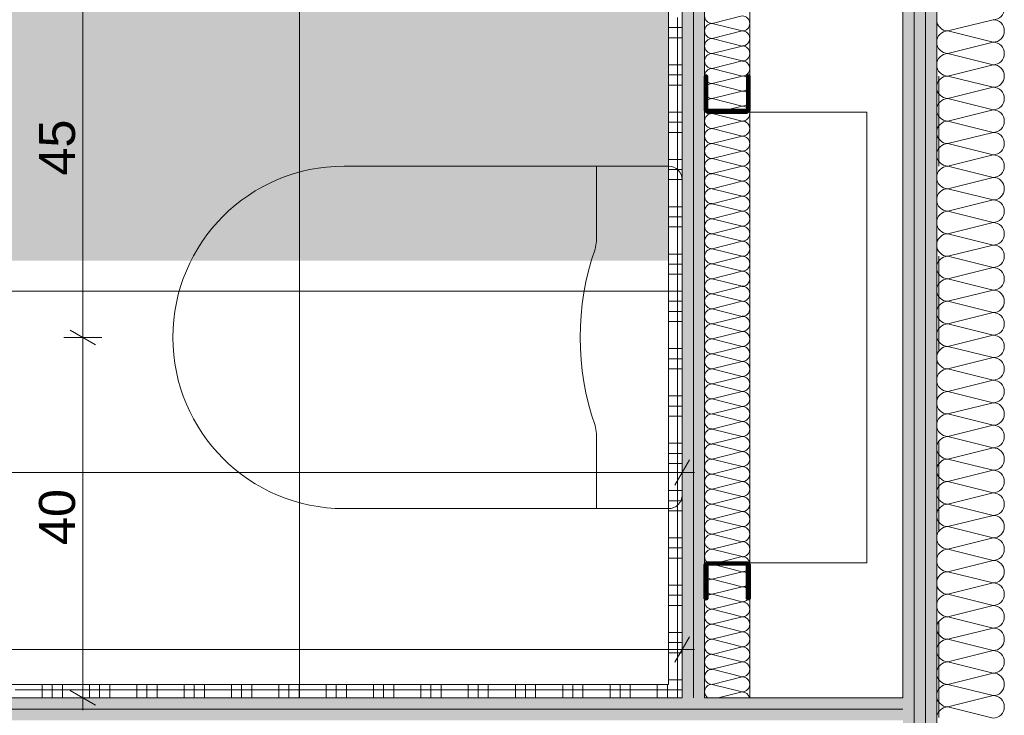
# Model space of a CAD drawing. Header units: metres. Extents: x -3.5 to 65.3, y -10.9 to 16.7.
# Tile 156 of 165: x 46.3 to 47.4, y 3.2 to 4. Entities that reach past the tile are written whole.
import ezdxf

# ---------------------------------------------------------------- set-up
doc = ezdxf.new("R2010")
doc.units = ezdxf.units.M
doc.header["$MEASUREMENT"] = 0
doc.linetypes.add('DASHED', pattern=[0.015, 0.007, -0.008])
doc.linetypes.add('Strichlinie doppelt', pattern=[0.218722, 0.105833, -0.042333, 0.028222, -0.042333])
for name, color, linetype in [('102 - Bemaßung_ Beschriftung.Detail_ Ausschnitt', 7, 'Continuous'), ('451 - Universal.Achsen Raster', 7, 'Continuous'), ('605 - Struktur.Wand Innen', 7, 'Continuous'), ('606 - Struktur.Wand Innen Ausbau', 7, 'Continuous'), ('612 - Struktur.Stahlbau', 7, 'Continuous'), ('654 - Abdeckung.Wand Belag', 7, 'Continuous'), ('660 - Unterkonstruktion.Trockenbau', 7, 'Continuous'), ('802 - HKLSE.Sanitär', 7, 'Continuous'), ('Neubau_650 - Abdeckung.Fußboden Aufbau', 7, 'Continuous'), ('Neubau_702 - Einrichtung.Möbel Sanitär', 7, 'Continuous')]:
    doc.layers.add(name, color=color, linetype=linetype)
doc.styles.add('ERSTELLTER_STIL_1', font='txt')
doc.dimstyles.new('ERSTELLTER_STIL__1', dxfattribs={"dimtxt": 0.04, "dimasz": 0.02128, "dimexe": 0.18, "dimexo": 0.0625, "dimgap": 0, "dimtad": 1, "dimzin": 0, "dimdsep": 46, "dimtxsty": 'ERSTELLTER_STIL_1', "dimblk": 'ARROWHEAD_2', "dimblk1": 'ARROWHEAD_2', "dimblk2": 'ARROWHEAD_2', "dimcen": 0.09, "dimse1": 1, "dimse2": 1, "dimclrd": 7, "dimclre": 7, "dimclrt": 7, "dimazin": 0, "dimtfac": 1, "dimtdec": 4, "dimtmove": 0, "dimatfit": 3, "dimfxl": 1, "dimtolj": 1, "dimtzin": 0, "dimarcsym": 0})
doc.dimstyles.new('ERSTELLTER_STIL__3', dxfattribs={"dimtxt": 0.04, "dimasz": 0.02128, "dimexe": 0.18, "dimexo": 0.0625, "dimgap": 0, "dimtad": 1, "dimtih": 1, "dimtoh": 1, "dimzin": 0, "dimdsep": 46, "dimtxsty": 'ERSTELLTER_STIL_1', "dimblk": 'ARROWHEAD_2', "dimblk1": 'ARROWHEAD_2', "dimblk2": 'ARROWHEAD_2', "dimcen": 0.09, "dimse1": 1, "dimse2": 1, "dimclrd": 7, "dimclre": 7, "dimclrt": 7, "dimazin": 0, "dimtfac": 1, "dimtdec": 4, "dimtmove": 0, "dimatfit": 3, "dimfxl": 1, "dimtolj": 1, "dimtzin": 0, "dimarcsym": 0})
doc.dimstyles.new('ERSTELLTER_STIL__4', dxfattribs={"dimtxt": 0.04, "dimasz": 0.02128, "dimexe": 0.18, "dimexo": 0.0625, "dimgap": 0, "dimtad": 1, "dimtih": 1, "dimtoh": 1, "dimzin": 0, "dimdsep": 46, "dimtxsty": 'ERSTELLTER_STIL_1', "dimblk": 'ARROWHEAD_2', "dimblk1": 'ARROWHEAD_2', "dimblk2": 'ARROWHEAD_2', "dimcen": 0.09, "dimse1": 1, "dimse2": 1, "dimclrd": 7, "dimclre": 7, "dimclrt": 7, "dimazin": 0, "dimtfac": 1, "dimtdec": 4, "dimtmove": 2, "dimatfit": 3, "dimfxl": 1, "dimtolj": 1, "dimtzin": 0, "dimarcsym": 0})
pattern_1 = [(45, (0, 0), (-0.0070710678, 0.0070710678), [0, -0.01])]

# ---------------------------------------------------------------- blocks, each defined once
blk = doc.blocks.new('*X49')
at = {"layer": '605 - Struktur.Wand Innen', "color": 7, "linetype": 'Continuous', "lineweight": 5}
for p, q in [((47.34, 3.975), (47.39, 3.9875)), ((47.34, 3.975), (47.39, 3.9625)), ((47.34, 3.95), (47.39, 3.9625)), ((47.34, 3.95), (47.39, 3.9375)), ((47.34, 3.925), (47.39, 3.9375)), ((47.34, 3.925), (47.39, 3.9125)), ((47.34, 3.9), (47.39, 3.9125)), ((47.34, 3.9), (47.39, 3.8875)), ((47.34, 3.875), (47.39, 3.8875)), ((47.34, 3.875), (47.39, 3.8625)), ((47.34, 3.85), (47.39, 3.8625)), ((47.34, 3.85), (47.39, 3.8375)), ((47.34, 3.825), (47.39, 3.8375)), ((47.34, 3.825), (47.39, 3.8125)), ((47.34, 3.8), (47.39, 3.8125)), ((47.34, 3.8), (47.39, 3.7875)), ((47.34, 3.775), (47.39, 3.7875)), ((47.34, 3.775), (47.39, 3.7625)), ((47.34, 3.75), (47.39, 3.7625)), ((47.34, 3.75), (47.39, 3.7375)), ((47.34, 3.725), (47.39, 3.7375)), ((47.34, 3.725), (47.39, 3.7125)), ((47.34, 3.7), (47.39, 3.7125)), ((47.34, 3.7), (47.39, 3.6875)), ((47.34, 3.675), (47.39, 3.6875)), ((47.34, 3.675), (47.39, 3.6625)), ((47.34, 3.65), (47.39, 3.6625)), ((47.34, 3.65), (47.39, 3.6375)), ((47.34, 3.625), (47.39, 3.6375)), ((47.34, 3.625), (47.39, 3.6125)), ((47.34, 3.6), (47.39, 3.6125)), ((47.34, 3.6), (47.39, 3.5875)), ((47.34, 3.575), (47.39, 3.5875)), ((47.34, 3.575), (47.39, 3.5625)), ((47.34, 3.55), (47.39, 3.5625)), ((47.34, 3.55), (47.39, 3.5375)), ((47.34, 3.525), (47.39, 3.5375)), ((47.34, 3.525), (47.39, 3.5125)), ((47.34, 3.5), (47.39, 3.5125)), ((47.34, 3.5), (47.39, 3.4875)), ((47.34, 3.475), (47.39, 3.4875)), ((47.34, 3.475), (47.39, 3.4625)), ((47.34, 3.45), (47.39, 3.4625)), ((47.34, 3.45), (47.39, 3.4375)), ((47.34, 3.425), (47.39, 3.4375)), ((47.34, 3.425), (47.39, 3.4125)), ((47.34, 3.4), (47.39, 3.4125)), ((47.34, 3.4), (47.39, 3.3875)), ((47.34, 3.375), (47.39, 3.3875)), ((47.34, 3.375), (47.39, 3.3625)), ((47.34, 3.35), (47.39, 3.3625)), ((47.34, 3.35), (47.39, 3.3375)), ((47.34, 3.325), (47.39, 3.3375)), ((47.34, 3.325), (47.39, 3.3125)), ((47.34, 3.3), (47.39, 3.3125)), ((47.34, 3.3), (47.39, 3.2875)), ((47.34, 3.275), (47.39, 3.2875)), ((47.34, 3.275), (47.39, 3.2625)), ((47.34, 3.25), (47.39, 3.2625)), ((47.34, 3.25), (47.39, 3.2375)), ((47.34, 3.225), (47.39, 3.2375)), ((47.34, 3.225), (47.39, 3.2125))]:
    blk.add_line(p, q, dxfattribs=at)
for centre, start, end in [((47.39, 4), 270, 0), ((47.34, 3.9875), 180, 270), ((47.39, 3.975), 0, 90), ((47.34, 3.9625), 90, 180), ((47.39, 3.975), 270, 0), ((47.34, 3.9625), 180, 270), ((47.39, 3.95), 0, 90), ((47.34, 3.9375), 90, 180), ((47.39, 3.95), 270, 0), ((47.34, 3.9375), 180, 270), ((47.39, 3.925), 0, 90), ((47.34, 3.9125), 90, 180), ((47.39, 3.925), 270, 0), ((47.34, 3.9125), 180, 270), ((47.39, 3.9), 0, 90), ((47.34, 3.8875), 90, 180), ((47.39, 3.9), 270, 0), ((47.34, 3.8875), 180, 270), ((47.39, 3.875), 0, 90), ((47.34, 3.8625), 90, 180), ((47.39, 3.875), 270, 0), ((47.34, 3.8625), 180, 270), ((47.39, 3.85), 0, 90), ((47.34, 3.8375), 90, 180), ((47.39, 3.85), 270, 0), ((47.34, 3.8375), 180, 270), ((47.39, 3.825), 0, 90), ((47.34, 3.8125), 90, 180), ((47.39, 3.825), 270, 0), ((47.34, 3.8125), 180, 270), ((47.39, 3.8), 0, 90), ((47.34, 3.7875), 90, 180), ((47.39, 3.8), 270, 0), ((47.34, 3.7875), 180, 270), ((47.39, 3.775), 0, 90), ((47.34, 3.7625), 90, 180), ((47.39, 3.775), 270, 0), ((47.34, 3.7625), 180, 270), ((47.39, 3.75), 0, 90), ((47.34, 3.7375), 90, 180), ((47.39, 3.75), 270, 0), ((47.34, 3.7375), 180, 270), ((47.39, 3.725), 0, 90), ((47.34, 3.7125), 90, 180), ((47.39, 3.725), 270, 0), ((47.34, 3.7125), 180, 270), ((47.39, 3.7), 0, 90), ((47.34, 3.6875), 90, 180), ((47.39, 3.7), 270, 0), ((47.34, 3.6875), 180, 270), ((47.39, 3.675), 0, 90), ((47.34, 3.6625), 90, 180), ((47.39, 3.675), 270, 0), ((47.34, 3.6625), 180, 270), ((47.39, 3.65), 0, 90), ((47.34, 3.6375), 90, 180), ((47.39, 3.65), 270, 0), ((47.34, 3.6375), 180, 270), ((47.39, 3.625), 0, 90), ((47.34, 3.6125), 90, 180), ((47.39, 3.625), 270, 0), ((47.34, 3.6125), 180, 270), ((47.39, 3.6), 0, 90), ((47.34, 3.5875), 90, 180), ((47.39, 3.6), 270, 0), ((47.34, 3.5875), 180, 270), ((47.39, 3.575), 0, 90), ((47.34, 3.5625), 90, 180), ((47.39, 3.575), 270, 0), ((47.34, 3.5625), 180, 270), ((47.39, 3.55), 0, 90), ((47.34, 3.5375), 90, 180), ((47.39, 3.55), 270, 0), ((47.34, 3.5375), 180, 270), ((47.39, 3.525), 0, 90), ((47.34, 3.5125), 90, 180), ((47.39, 3.525), 270, 0), ((47.34, 3.5125), 180, 270), ((47.39, 3.5), 0, 90), ((47.34, 3.4875), 90, 180), ((47.39, 3.5), 270, 0), ((47.34, 3.4875), 180, 270), ((47.39, 3.475), 0, 90), ((47.34, 3.4625), 90, 180), ((47.39, 3.475), 270, 0), ((47.34, 3.4625), 180, 270), ((47.39, 3.45), 0, 90), ((47.34, 3.4375), 90, 180), ((47.39, 3.45), 270, 0), ((47.34, 3.4375), 180, 270), ((47.39, 3.425), 0, 90), ((47.34, 3.4125), 90, 180), ((47.39, 3.425), 270, 0), ((47.34, 3.4125), 180, 270), ((47.39, 3.4), 0, 90), ((47.34, 3.3875), 90, 180), ((47.39, 3.4), 270, 0), ((47.34, 3.3875), 180, 270), ((47.39, 3.375), 0, 90), ((47.34, 3.3625), 90, 180), ((47.39, 3.375), 270, 0), ((47.34, 3.3625), 180, 270), ((47.39, 3.35), 0, 90), ((47.34, 3.3375), 90, 180), ((47.39, 3.35), 270, 0), ((47.34, 3.3375), 180, 270), ((47.39, 3.325), 0, 90), ((47.34, 3.3125), 90, 180), ((47.39, 3.325), 270, 0), ((47.34, 3.3125), 180, 270), ((47.39, 3.3), 0, 90), ((47.34, 3.2875), 90, 180), ((47.39, 3.3), 270, 0), ((47.34, 3.2875), 180, 270), ((47.39, 3.275), 0, 90), ((47.34, 3.2625), 90, 180), ((47.39, 3.275), 270, 0), ((47.34, 3.2625), 180, 270), ((47.39, 3.25), 0, 90), ((47.34, 3.2375), 90, 180), ((47.39, 3.25), 270, 0), ((47.34, 3.2375), 180, 270), ((47.39, 3.225), 0, 90), ((47.34, 3.2125), 90, 180), ((47.39, 3.225), 270, 0)]:
    blk.add_arc(centre, 0.0125, start, end, dxfattribs=at)
blk = doc.blocks.new('*X64')
at = {"layer": '606 - Struktur.Wand Innen Ausbau', "color": 7, "linetype": 'Continuous', "lineweight": 5}
for p, q in [((47.0783, 3.9833), (47.1117, 3.9917)), ((47.0783, 3.9833), (47.1117, 3.975)), ((47.0783, 3.9667), (47.1117, 3.975)), ((47.0783, 3.9667), (47.1117, 3.9583)), ((47.0783, 3.95), (47.1117, 3.9583)), ((47.0783, 3.95), (47.1117, 3.9417)), ((47.0783, 3.9333), (47.1117, 3.9417)), ((47.0783, 3.9333), (47.1117, 3.925)), ((47.0783, 3.9167), (47.1117, 3.925)), ((47.0783, 3.9167), (47.1117, 3.9083)), ((47.0783, 3.9), (47.1117, 3.9083)), ((47.0783, 3.9), (47.1117, 3.8917)), ((47.0783, 3.8833), (47.1117, 3.8917)), ((47.0783, 3.8833), (47.1117, 3.875)), ((47.0783, 3.8667), (47.1117, 3.875)), ((47.0783, 3.8667), (47.1117, 3.8583)), ((47.0783, 3.85), (47.1117, 3.8583)), ((47.0783, 3.85), (47.1117, 3.8417)), ((47.0783, 3.8333), (47.1117, 3.8417)), ((47.0783, 3.8333), (47.1117, 3.825)), ((47.0783, 3.8167), (47.1117, 3.825)), ((47.0783, 3.8167), (47.1117, 3.8083)), ((47.0783, 3.8), (47.1117, 3.8083)), ((47.0783, 3.8), (47.1117, 3.7917)), ((47.0783, 3.7833), (47.1117, 3.7917)), ((47.0783, 3.7833), (47.1117, 3.775)), ((47.0783, 3.7667), (47.1117, 3.775)), ((47.0783, 3.7667), (47.1117, 3.7583)), ((47.0783, 3.75), (47.1117, 3.7583)), ((47.0783, 3.75), (47.1117, 3.7417)), ((47.0783, 3.7333), (47.1117, 3.7417)), ((47.0783, 3.7333), (47.1117, 3.725)), ((47.0783, 3.7167), (47.1117, 3.725)), ((47.0783, 3.7167), (47.1117, 3.7083)), ((47.0783, 3.7), (47.1117, 3.7083)), ((47.0783, 3.7), (47.1117, 3.6917)), ((47.0783, 3.6833), (47.1117, 3.6917)), ((47.0783, 3.6833), (47.1117, 3.675)), ((47.0783, 3.6667), (47.1117, 3.675)), ((47.0783, 3.6667), (47.1117, 3.6583)), ((47.0783, 3.65), (47.1117, 3.6583)), ((47.0783, 3.65), (47.1117, 3.6417)), ((47.0783, 3.6333), (47.1117, 3.6417)), ((47.0783, 3.6333), (47.1117, 3.625)), ((47.0783, 3.6167), (47.1117, 3.625)), ((47.0783, 3.6167), (47.1117, 3.6083)), ((47.0783, 3.6), (47.1117, 3.6083)), ((47.0783, 3.6), (47.1117, 3.5917)), ((47.0783, 3.5833), (47.1117, 3.5917)), ((47.0783, 3.5833), (47.1117, 3.575)), ((47.0783, 3.5667), (47.1117, 3.575)), ((47.0783, 3.5667), (47.1117, 3.5583)), ((47.0783, 3.55), (47.1117, 3.5583)), ((47.0783, 3.55), (47.1117, 3.5417)), ((47.0783, 3.5333), (47.1117, 3.5417)), ((47.0783, 3.5333), (47.1117, 3.525)), ((47.0783, 3.5167), (47.1117, 3.525)), ((47.0783, 3.5167), (47.1117, 3.5083)), ((47.0783, 3.5), (47.1117, 3.5083)), ((47.0783, 3.5), (47.1117, 3.4917)), ((47.0783, 3.4833), (47.1117, 3.4917)), ((47.0783, 3.4833), (47.1117, 3.475)), ((47.0783, 3.4667), (47.1117, 3.475)), ((47.0783, 3.4667), (47.1117, 3.4583)), ((47.0783, 3.45), (47.1117, 3.4583)), ((47.0783, 3.45), (47.1117, 3.4417)), ((47.0783, 3.4333), (47.1117, 3.4417)), ((47.0783, 3.4333), (47.1117, 3.425)), ((47.0783, 3.4167), (47.1117, 3.425)), ((47.0783, 3.4167), (47.1117, 3.4083)), ((47.0783, 3.4), (47.1117, 3.4083)), ((47.0783, 3.4), (47.1117, 3.3917)), ((47.0783, 3.3833), (47.1117, 3.3917)), ((47.0783, 3.3833), (47.1117, 3.375)), ((47.0783, 3.3667), (47.1117, 3.375)), ((47.0783, 3.3667), (47.1117, 3.3583)), ((47.0783, 3.35), (47.1117, 3.3583)), ((47.0783, 3.35), (47.1117, 3.3417)), ((47.0783, 3.3333), (47.1117, 3.3417)), ((47.0783, 3.3333), (47.1117, 3.325)), ((47.0783, 3.3167), (47.1117, 3.325)), ((47.0783, 3.3167), (47.1117, 3.3083)), ((47.0783, 3.3), (47.1117, 3.3083)), ((47.0783, 3.3), (47.1117, 3.2917)), ((47.0783, 3.2833), (47.1117, 3.2917)), ((47.0783, 3.2833), (47.1117, 3.275)), ((47.0783, 3.2667), (47.1117, 3.275)), ((47.0783, 3.2667), (47.1117, 3.2583)), ((47.0783, 3.25), (47.1117, 3.2583)), ((47.0783, 3.25), (47.1117, 3.2417)), ((47.085, 3.235), (47.1117, 3.2417))]:
    blk.add_line(p, q, dxfattribs=at)
for centre, start, end in [((47.0783, 3.9917), 180, 270), ((47.1117, 3.9833), 0, 90), ((47.0783, 3.975), 90, 180), ((47.1117, 3.9833), 270, 0), ((47.0783, 3.975), 180, 270), ((47.0783, 3.9583), 90, 180), ((47.1117, 3.9667), 0, 90), ((47.1117, 3.9667), 270, 0), ((47.0783, 3.9583), 180, 270), ((47.1117, 3.95), 0, 90), ((47.0783, 3.9417), 90, 180), ((47.1117, 3.95), 270, 0), ((47.0783, 3.9417), 180, 270), ((47.0783, 3.925), 90, 180), ((47.1117, 3.9333), 0, 90), ((47.1117, 3.9333), 270, 0), ((47.0783, 3.925), 180, 270), ((47.1117, 3.9167), 0, 90), ((47.0783, 3.9083), 90, 180), ((47.1117, 3.9167), 270, 0), ((47.0783, 3.9083), 180, 270), ((47.1117, 3.9), 0, 90), ((47.0783, 3.8917), 90, 180), ((47.0783, 3.8917), 180, 270), ((47.1117, 3.9), 270, 0), ((47.1117, 3.8833), 0, 90), ((47.0783, 3.875), 90, 180), ((47.1117, 3.8833), 270, 0), ((47.0783, 3.875), 180, 270), ((47.1117, 3.8667), 0, 90), ((47.0783, 3.8583), 90, 180), ((47.0783, 3.8583), 180, 270), ((47.1117, 3.8667), 270, 0), ((47.1117, 3.85), 0, 90), ((47.0783, 3.8417), 90, 180), ((47.1117, 3.85), 270, 0), ((47.0783, 3.8417), 180, 270), ((47.1117, 3.8333), 0, 90), ((47.0783, 3.825), 90, 180), ((47.0783, 3.825), 180, 270), ((47.1117, 3.8333), 270, 0), ((47.1117, 3.8167), 0, 90), ((47.0783, 3.8083), 90, 180), ((47.1117, 3.8167), 270, 0), ((47.0783, 3.8083), 180, 270), ((47.1117, 3.8), 0, 90), ((47.0783, 3.7917), 90, 180), ((47.0783, 3.7917), 180, 270), ((47.1117, 3.8), 270, 0), ((47.1117, 3.7833), 0, 90), ((47.0783, 3.775), 90, 180), ((47.1117, 3.7833), 270, 0), ((47.0783, 3.775), 180, 270), ((47.1117, 3.7667), 0, 90), ((47.0783, 3.7583), 90, 180), ((47.0783, 3.7583), 180, 270), ((47.1117, 3.7667), 270, 0), ((47.1117, 3.75), 0, 90), ((47.0783, 3.7417), 90, 180), ((47.1117, 3.75), 270, 0), ((47.0783, 3.7417), 180, 270), ((47.1117, 3.7333), 0, 90), ((47.0783, 3.725), 90, 180), ((47.1117, 3.7333), 270, 0), ((47.0783, 3.725), 180, 270), ((47.0783, 3.7083), 90, 180), ((47.1117, 3.7167), 0, 90), ((47.1117, 3.7167), 270, 0), ((47.0783, 3.7083), 180, 270), ((47.1117, 3.7), 0, 90), ((47.0783, 3.6917), 90, 180), ((47.1117, 3.7), 270, 0), ((47.0783, 3.6917), 180, 270), ((47.0783, 3.675), 90, 180), ((47.1117, 3.6833), 0, 90), ((47.1117, 3.6833), 270, 0), ((47.0783, 3.675), 180, 270), ((47.1117, 3.6667), 0, 90), ((47.0783, 3.6583), 90, 180), ((47.1117, 3.6667), 270, 0), ((47.0783, 3.6583), 180, 270), ((47.0783, 3.6417), 90, 180), ((47.1117, 3.65), 0, 90), ((47.1117, 3.65), 270, 0), ((47.0783, 3.6417), 180, 270), ((47.1117, 3.6333), 0, 90), ((47.0783, 3.625), 90, 180), ((47.1117, 3.6333), 270, 0), ((47.0783, 3.625), 180, 270), ((47.0783, 3.6083), 90, 180), ((47.1117, 3.6167), 0, 90), ((47.1117, 3.6167), 270, 0), ((47.0783, 3.6083), 180, 270), ((47.1117, 3.6), 0, 90), ((47.0783, 3.5917), 90, 180), ((47.1117, 3.6), 270, 0), ((47.0783, 3.5917), 180, 270), ((47.0783, 3.575), 90, 180), ((47.1117, 3.5833), 0, 90), ((47.1117, 3.5833), 270, 0), ((47.0783, 3.575), 180, 270), ((47.1117, 3.5667), 0, 90), ((47.0783, 3.5583), 90, 180), ((47.1117, 3.5667), 270, 0), ((47.0783, 3.5583), 180, 270), ((47.1117, 3.55), 0, 90), ((47.0783, 3.5417), 90, 180), ((47.0783, 3.5417), 180, 270), ((47.1117, 3.55), 270, 0), ((47.1117, 3.5333), 0, 90), ((47.0783, 3.525), 90, 180), ((47.1117, 3.5333), 270, 0), ((47.0783, 3.525), 180, 270), ((47.1117, 3.5167), 0, 90), ((47.0783, 3.5083), 90, 180), ((47.0783, 3.5083), 180, 270), ((47.1117, 3.5167), 270, 0), ((47.1117, 3.5), 0, 90), ((47.0783, 3.4917), 90, 180), ((47.1117, 3.5), 270, 0), ((47.0783, 3.4917), 180, 270), ((47.1117, 3.4833), 0, 90), ((47.0783, 3.475), 90, 180), ((47.0783, 3.475), 180, 270), ((47.1117, 3.4833), 270, 0), ((47.1117, 3.4667), 0, 90), ((47.0783, 3.4583), 90, 180), ((47.1117, 3.4667), 270, 0), ((47.0783, 3.4583), 180, 270), ((47.1117, 3.45), 0, 90), ((47.0783, 3.4417), 90, 180), ((47.0783, 3.4417), 180, 270), ((47.1117, 3.45), 270, 0), ((47.1117, 3.4333), 0, 90), ((47.0783, 3.425), 90, 180), ((47.1117, 3.4333), 270, 0), ((47.0783, 3.425), 180, 270), ((47.1117, 3.4167), 0, 90), ((47.0783, 3.4083), 90, 180), ((47.1117, 3.4167), 270, 0), ((47.0783, 3.4083), 180, 270), ((47.0783, 3.3917), 90, 180), ((47.1117, 3.4), 0, 90), ((47.1117, 3.4), 270, 0), ((47.0783, 3.3917), 180, 270), ((47.1117, 3.3833), 0, 90), ((47.0783, 3.375), 90, 180), ((47.1117, 3.3833), 270, 0), ((47.0783, 3.375), 180, 270), ((47.0783, 3.3583), 90, 180), ((47.1117, 3.3667), 0, 90), ((47.1117, 3.3667), 270, 0), ((47.0783, 3.3583), 180, 270), ((47.1117, 3.35), 0, 90), ((47.0783, 3.3417), 90, 180), ((47.1117, 3.35), 270, 0), ((47.0783, 3.3417), 180, 270), ((47.0783, 3.325), 90, 180), ((47.1117, 3.3333), 0, 90), ((47.1117, 3.3333), 270, 0), ((47.0783, 3.325), 180, 270), ((47.1117, 3.3167), 0, 90), ((47.0783, 3.3083), 90, 180), ((47.1117, 3.3167), 270, 0), ((47.0783, 3.3083), 180, 270), ((47.0783, 3.2917), 90, 180), ((47.1117, 3.3), 0, 90), ((47.1117, 3.3), 270, 0), ((47.0783, 3.2917), 180, 270), ((47.1117, 3.2833), 0, 90), ((47.0783, 3.275), 90, 180), ((47.1117, 3.2833), 270, 0), ((47.0783, 3.275), 180, 270), ((47.0783, 3.2583), 90, 180), ((47.1117, 3.2667), 0, 90), ((47.1117, 3.2667), 270, 0), ((47.0783, 3.2583), 180, 270), ((47.1117, 3.25), 0, 90), ((47.0783, 3.2417), 90, 180), ((47.1117, 3.25), 270, 0), ((47.0783, 3.2417), 180, 233.1284), ((47.1117, 3.2333), 11.538, 90)]:
    blk.add_arc(centre, 0.00833, start, end, dxfattribs=at)
blk = doc.blocks.new('*X113')
at = {"layer": '654 - Abdeckung.Wand Belag', "color": 7, "linetype": 'Continuous', "lineweight": 5}
for p, q in [((47.03, 3.2438), (47.0362, 3.2438)), ((47.04, 3.24), (47.04, 3.235))]:
    blk.add_line(p, q, dxfattribs=at)
blk = doc.blocks.new('*X116')
at = {"layer": '654 - Abdeckung.Wand Belag', "color": 7, "linetype": 'Continuous', "lineweight": 5}
for p, q in [((47.04, 3.99), (47.04, 3.9375)), ((47.03, 3.9788), (47.04, 3.9788)), ((47.04, 3.9788), (47.045, 3.9788)), ((47.03, 3.9675), (47.04, 3.9675)), ((47.04, 3.9675), (47.045, 3.9675)), ((47.03, 3.9375), (47.04, 3.9375)), ((47.04, 3.9375), (47.045, 3.9375)), ((47.04, 3.9375), (47.04, 3.885)), ((47.03, 3.9263), (47.04, 3.9263)), ((47.04, 3.9263), (47.045, 3.9263)), ((47.03, 3.915), (47.04, 3.915)), ((47.04, 3.915), (47.045, 3.915)), ((47.03, 3.885), (47.04, 3.885)), ((47.04, 3.885), (47.045, 3.885)), ((47.04, 3.885), (47.04, 3.8325)), ((47.03, 3.8738), (47.04, 3.8738)), ((47.04, 3.8738), (47.045, 3.8738)), ((47.03, 3.8625), (47.04, 3.8625)), ((47.04, 3.8625), (47.045, 3.8625)), ((47.03, 3.8325), (47.04, 3.8325)), ((47.04, 3.8325), (47.045, 3.8325)), ((47.04, 3.8325), (47.04, 3.78)), ((47.03, 3.8213), (47.04, 3.8213)), ((47.04, 3.8213), (47.045, 3.8213)), ((47.03, 3.81), (47.04, 3.81)), ((47.04, 3.81), (47.045, 3.81)), ((47.03, 3.78), (47.04, 3.78)), ((47.04, 3.78), (47.045, 3.78)), ((47.04, 3.78), (47.04, 3.7275)), ((47.03, 3.7688), (47.04, 3.7688)), ((47.04, 3.7688), (47.045, 3.7688)), ((47.03, 3.7575), (47.04, 3.7575)), ((47.04, 3.7575), (47.045, 3.7575)), ((47.03, 3.7275), (47.04, 3.7275)), ((47.04, 3.7275), (47.045, 3.7275)), ((47.04, 3.7275), (47.04, 3.675)), ((47.03, 3.7163), (47.04, 3.7163)), ((47.04, 3.7163), (47.045, 3.7163)), ((47.03, 3.705), (47.04, 3.705)), ((47.04, 3.705), (47.045, 3.705)), ((47.03, 3.675), (47.04, 3.675)), ((47.04, 3.675), (47.045, 3.675)), ((47.04, 3.675), (47.04, 3.6225)), ((47.03, 3.6638), (47.04, 3.6638)), ((47.04, 3.6638), (47.045, 3.6638)), ((47.03, 3.6525), (47.04, 3.6525)), ((47.04, 3.6525), (47.045, 3.6525)), ((47.03, 3.6225), (47.04, 3.6225)), ((47.04, 3.6225), (47.045, 3.6225)), ((47.04, 3.6225), (47.04, 3.57)), ((47.03, 3.6113), (47.04, 3.6113)), ((47.04, 3.6113), (47.045, 3.6113)), ((47.03, 3.6), (47.04, 3.6)), ((47.04, 3.6), (47.045, 3.6)), ((47.03, 3.57), (47.04, 3.57)), ((47.04, 3.57), (47.045, 3.57)), ((47.04, 3.57), (47.04, 3.5175)), ((47.03, 3.5588), (47.04, 3.5588)), ((47.04, 3.5588), (47.045, 3.5588)), ((47.03, 3.5475), (47.04, 3.5475)), ((47.04, 3.5475), (47.045, 3.5475)), ((47.03, 3.5175), (47.04, 3.5175)), ((47.04, 3.5175), (47.045, 3.5175)), ((47.04, 3.5175), (47.04, 3.465)), ((47.03, 3.5063), (47.04, 3.5063)), ((47.04, 3.5063), (47.045, 3.5063)), ((47.03, 3.495), (47.04, 3.495)), ((47.04, 3.495), (47.045, 3.495)), ((47.03, 3.465), (47.04, 3.465)), ((47.04, 3.465), (47.045, 3.465)), ((47.04, 3.465), (47.04, 3.4125)), ((47.03, 3.4538), (47.04, 3.4538)), ((47.04, 3.4538), (47.045, 3.4538)), ((47.03, 3.4425), (47.04, 3.4425)), ((47.04, 3.4425), (47.045, 3.4425)), ((47.03, 3.4125), (47.04, 3.4125)), ((47.04, 3.4125), (47.045, 3.4125)), ((47.04, 3.4125), (47.04, 3.36)), ((47.03, 3.4013), (47.04, 3.4013)), ((47.04, 3.4013), (47.045, 3.4013)), ((47.03, 3.39), (47.04, 3.39)), ((47.04, 3.39), (47.045, 3.39)), ((47.03, 3.36), (47.04, 3.36)), ((47.04, 3.36), (47.045, 3.36)), ((47.04, 3.36), (47.04, 3.3075)), ((47.03, 3.3488), (47.04, 3.3488)), ((47.04, 3.3488), (47.045, 3.3488)), ((47.03, 3.3375), (47.04, 3.3375)), ((47.04, 3.3375), (47.045, 3.3375)), ((47.03, 3.3075), (47.04, 3.3075)), ((47.04, 3.3075), (47.045, 3.3075)), ((47.04, 3.3075), (47.04, 3.255)), ((47.03, 3.2963), (47.04, 3.2963)), ((47.04, 3.2963), (47.045, 3.2963)), ((47.03, 3.285), (47.04, 3.285)), ((47.04, 3.285), (47.045, 3.285)), ((47.03, 3.255), (47.04, 3.255)), ((47.04, 3.255), (47.045, 3.255)), ((47.04, 3.255), (47.04, 3.25))]:
    blk.add_line(p, q, dxfattribs=at)
blk = doc.blocks.new('*X117')
at = {"layer": '654 - Abdeckung.Wand Belag', "color": 7, "linetype": 'Continuous', "lineweight": 5}
for p, q in [((47.04, 3.25), (47.04, 3.24)), ((47.0362, 3.2438), (47.04, 3.2438)), ((47.04, 3.2438), (47.045, 3.2438))]:
    blk.add_line(p, q, dxfattribs=at)
blk = doc.blocks.new('*X157')
at = {"layer": '654 - Abdeckung.Wand Belag', "color": 7, "linetype": 'Continuous', "lineweight": 5}
for p, q in [((46.335, 3.25), (46.335, 3.235)), ((46.3462, 3.25), (46.3462, 3.235)), ((46.3575, 3.25), (46.3575, 3.235)), ((46.3875, 3.25), (46.3875, 3.235)), ((46.3987, 3.25), (46.3987, 3.235)), ((46.41, 3.25), (46.41, 3.235)), ((46.44, 3.25), (46.44, 3.235)), ((46.4512, 3.25), (46.4512, 3.235)), ((46.4625, 3.25), (46.4625, 3.235)), ((46.4925, 3.25), (46.4925, 3.235)), ((46.5037, 3.25), (46.5037, 3.235)), ((46.515, 3.25), (46.515, 3.235)), ((46.545, 3.25), (46.545, 3.235)), ((46.5562, 3.25), (46.5562, 3.235)), ((46.5675, 3.25), (46.5675, 3.235)), ((46.5975, 3.25), (46.5975, 3.235)), ((46.6087, 3.25), (46.6087, 3.235)), ((46.62, 3.25), (46.62, 3.235)), ((46.65, 3.25), (46.65, 3.235)), ((46.6612, 3.25), (46.6612, 3.235)), ((46.6725, 3.25), (46.6725, 3.235)), ((46.7025, 3.25), (46.7025, 3.235)), ((46.7137, 3.25), (46.7137, 3.235)), ((46.725, 3.25), (46.725, 3.235)), ((46.755, 3.25), (46.755, 3.235)), ((46.7662, 3.25), (46.7662, 3.235)), ((46.7775, 3.25), (46.7775, 3.235)), ((46.8075, 3.25), (46.8075, 3.235)), ((46.8187, 3.25), (46.8187, 3.235)), ((46.83, 3.25), (46.83, 3.235)), ((46.86, 3.25), (46.86, 3.235)), ((46.8712, 3.25), (46.8712, 3.235)), ((46.8825, 3.25), (46.8825, 3.235)), ((46.9125, 3.25), (46.9125, 3.235)), ((46.9237, 3.25), (46.9237, 3.235)), ((46.935, 3.25), (46.935, 3.235)), ((46.965, 3.25), (46.965, 3.235)), ((46.9762, 3.25), (46.9762, 3.235)), ((46.9875, 3.25), (46.9875, 3.235)), ((47.0175, 3.25), (47.0175, 3.235)), ((47.0287, 3.25), (47.0287, 3.235)), ((46.305, 3.2438), (46.3575, 3.2438)), ((46.3575, 3.2438), (46.41, 3.2438)), ((46.41, 3.2438), (46.4625, 3.2438)), ((46.4625, 3.2438), (46.515, 3.2438)), ((46.515, 3.2438), (46.5675, 3.2438)), ((46.5675, 3.2438), (46.62, 3.2438)), ((46.62, 3.2438), (46.6725, 3.2438)), ((46.6725, 3.2438), (46.725, 3.2438)), ((46.725, 3.2438), (46.7775, 3.2438)), ((46.7775, 3.2438), (46.83, 3.2438)), ((46.83, 3.2438), (46.8825, 3.2438)), ((46.8825, 3.2438), (46.935, 3.2438)), ((46.935, 3.2438), (46.9875, 3.2438)), ((46.9875, 3.2438), (47.03, 3.2438))]:
    blk.add_line(p, q, dxfattribs=at)
blk = doc.blocks.new('*D252')
at = {"layer": '102 - Bemaßung_ Beschriftung.Detail_ Ausschnitt', "color": 7, "linetype": 'Continuous', "lineweight": 5}
for p, q in [((45.5531, 3.3026), (45.5369, 3.2746)), ((45.545, 3.2676), (45.545, 3.3096)), ((47.0369, 3.2746), (47.0531, 3.3026)), ((47.045, 3.2676), (47.045, 3.3096)), ((45.545, 3.2886), (47.045, 3.2886)), ((47.045, 3.2886), (47.0587, 3.2886))]:
    blk.add_line(p, q, dxfattribs=at)
at = {"layer": '102 - Bemaßung_ Beschriftung.Detail_ Ausschnitt', "color": 7, "lineweight": 5, "insert": (46.1179, 3.2966), "char_height": 0.04, "attachment_point": 7, "style": 'ERSTELLTER_STIL_1'}
blk.add_mtext('\\A1;{\\pql;\\fArial|b0|i0|c0|p38;1,50}', dxfattribs=at)
blk = doc.blocks.new('ARROWHEAD_2')
at = {"color": 0, "linetype": 'Continuous', "lineweight": 0}
for p, q in [((-0.378, -0.655), (0.378, 0.655)), ((0, 0), (-1, 0))]:
    blk.add_line(p, q, dxfattribs=at)
blk = doc.blocks.new('*D323')
at = {"layer": '102 - Bemaßung_ Beschriftung.Detail_ Ausschnitt', "color": 7, "linetype": 'Continuous', "lineweight": 5}
for p, q in [((46.366, 3.6431), (46.394, 3.6269)), ((46.401, 3.635), (46.359, 3.635)), ((46.38, 3.235), (46.38, 3.635)), ((46.401, 3.235), (46.359, 3.235)), ((46.366, 3.2431), (46.394, 3.2269)), ((46.38, 3.2213), (46.38, 3.235))]:
    blk.add_line(p, q, dxfattribs=at)
at = {"layer": '102 - Bemaßung_ Beschriftung.Detail_ Ausschnitt', "color": 7, "lineweight": 5, "insert": (46.372, 3.4046), "char_height": 0.04, "attachment_point": 7, "rotation": 90, "style": 'ERSTELLTER_STIL_1'}
blk.add_mtext('\\A1;{\\pql;\\fArial|b0|i0|c0|p38;40}', dxfattribs=at)
blk = doc.blocks.new('*D324')
at = {"layer": '102 - Bemaßung_ Beschriftung.Detail_ Ausschnitt', "color": 7, "linetype": 'Continuous', "lineweight": 5}
for p, q in [((46.366, 4.0931), (46.394, 4.0769)), ((46.401, 4.085), (46.359, 4.085)), ((46.38, 3.635), (46.38, 4.085)), ((46.366, 3.6431), (46.394, 3.6269)), ((46.401, 3.635), (46.359, 3.635))]:
    blk.add_line(p, q, dxfattribs=at)
at = {"layer": '102 - Bemaßung_ Beschriftung.Detail_ Ausschnitt', "color": 7, "lineweight": 5, "char_height": 0.04, "attachment_point": 7, "rotation": 90, "style": 'ERSTELLTER_STIL_1'}
for s, insert in [('\\A1;{\\pql;\\fArial|b0|i0|c0|p38;3}', (46.372, 4.0466)), ('\\A1;{\\pql;\\fArial|b0|i0|c0|p38;45}', (46.372, 3.8145))]:
    blk.add_mtext(s, dxfattribs=dict(at, insert=insert))
blk = doc.blocks.new('*D337')
at = {"layer": '102 - Bemaßung_ Beschriftung.Detail_ Ausschnitt', "color": 7, "linetype": 'Continuous', "lineweight": 5}
for p, q in [((44.3981, 3.499), (44.3819, 3.471)), ((44.39, 3.464), (44.39, 3.506)), ((47.0369, 3.471), (47.0531, 3.499)), ((47.045, 3.464), (47.045, 3.506)), ((44.3763, 3.485), (44.39, 3.485)), ((44.39, 3.485), (47.045, 3.485)), ((47.045, 3.485), (47.0587, 3.485))]:
    blk.add_line(p, q, dxfattribs=at)
at = {"layer": '102 - Bemaßung_ Beschriftung.Detail_ Ausschnitt', "color": 7, "lineweight": 5, "insert": (45.6543, 3.4852), "char_height": 0.04, "attachment_point": 7, "style": 'ERSTELLTER_STIL_1'}
blk.add_mtext('\\A1;{\\pql;\\fArial|b0|i0|c0|p38;2,65\\fArial|b0|i0|c0|p38;\\A1{\\H.66x;\\S5^  ;}}', dxfattribs=at)
blk = doc.blocks.new('*D388')
at = {"layer": '102 - Bemaßung_ Beschriftung.Detail_ Ausschnitt', "color": 7, "linetype": 'Continuous', "lineweight": 5}
for p, q in [((45.215, 3.235), (45.215, 3.686)), ((45.236, 3.235), (45.194, 3.235)), ((45.201, 3.2431), (45.229, 3.2269)), ((45.215, 3.2213), (45.215, 3.235))]:
    blk.add_line(p, q, dxfattribs=at)

msp = doc.modelspace()

# ---------------------------------------------------------------- hatches: boundary and pattern name
at = {"layer": '605 - Struktur.Wand Innen', "linetype": 'Continuous', "lineweight": 0, "true_color": 0x000000}
h = msp.add_hatch(dxfattribs=at)
h.set_pattern_fill('Gips_0001', color=18, style=0, pattern_type=2)
h.set_pattern_definition(pattern_1)
h.paths.add_polyline_path([(47.29, 1.98), (47.3025, 1.98), (47.3025, 5.19), (47.29, 5.19)])
h = msp.add_hatch(dxfattribs=at)
h.set_pattern_fill('Gips_0001', color=18, style=0, pattern_type=2)
h.set_pattern_definition(pattern_1)
h.paths.add_polyline_path([(47.3025, 5.19), (47.3025, 1.98), (47.315, 1.98), (47.315, 5.19)])
h = msp.add_hatch(dxfattribs=at)
h.set_pattern_fill('Gips_0001', color=18, style=0, pattern_type=2)
h.set_pattern_definition(pattern_1)
h.paths.add_polyline_path([(47.315, 5.19), (47.315, 1.98), (47.3275, 1.98), (47.3275, 5.19)])
at = {"layer": '606 - Struktur.Wand Innen Ausbau', "linetype": 'Continuous', "lineweight": 0, "true_color": 0x000000}
h = msp.add_hatch(dxfattribs=at)
h.set_pattern_fill('Gips_0001', color=18, style=0, pattern_type=2)
h.set_pattern_definition(pattern_1)
h.paths.add_polyline_path([(47.0575, 4.9025), (47.0575, 3.235), (47.07, 3.235), (47.07, 4.9025)])
h = msp.add_hatch(dxfattribs=at)
h.set_pattern_fill('Gips_0001', color=18, style=0, pattern_type=2)
h.set_pattern_definition(pattern_1)
h.paths.add_polyline_path([(47.045, 4.89), (47.045, 3.235), (47.0575, 3.235), (47.0575, 4.89)])
h = msp.add_hatch(dxfattribs=at)
h.set_pattern_fill('Gips_0001', color=18, style=0, pattern_type=2)
h.set_pattern_definition(pattern_1)
h.paths.add_polyline_path([(44.5525, 3.2225), (47.29, 3.2225), (47.29, 3.235), (44.5525, 3.235)])
h = msp.add_hatch(dxfattribs=at)
h.set_pattern_fill('Gips_0001', color=18, style=0, pattern_type=2)
h.set_pattern_definition(pattern_1)
h.paths.add_polyline_path([(44.565, 3.21), (47.29, 3.21), (47.29, 3.2225), (44.565, 3.2225)])
at = {"layer": '612 - Struktur.Stahlbau', "linetype": 'Continuous', "lineweight": 0, "true_color": 0x006a00}
msp.add_hatch(color=96, dxfattribs=at).paths.add_polyline_path([(40.1993, 4.22), (47.03, 4.22), (47.03, 3.72), (40.1993, 3.72)])
at = {"layer": 'Neubau_650 - Abdeckung.Fußboden Aufbau', "linetype": 'Continuous', "lineweight": 13, "true_color": 0xafafaf}
h = msp.add_hatch(dxfattribs=at)
h.set_pattern_fill('Raster_60x60_Fuge_2mm_0001', color=253, style=0, pattern_type=2)
h.set_pattern_definition([(360, (44.814, 4.89), (4e-09, 0.602), []), (90, (44.814, 4.89), (-0.602, 4e-09), [])])
h.paths.add_polyline_path([(45.4202, 5.76), (44.39, 5.76), (44.39, 3.235), (47.045, 3.235), (47.045, 4.89), (46.62, 4.89), (46.62, 5.19), (45.4202, 5.19)])

# ---------------------------------------------------------------- linework, layer by layer
at = {"layer": '451 - Universal.Achsen Raster', "color": 160, "linetype": 'Strichlinie doppelt', "lineweight": 9, "true_color": 0x3232ff}
msp.add_line((47.33, -10.585), (47.33, 16.355), dxfattribs=at)
at = {"layer": '605 - Struktur.Wand Innen', "color": 7, "linetype": 'Continuous', "lineweight": 5}
for p, q in [((47.3025, 5.19), (47.3025, 1.98)), ((47.315, 5.19), (47.315, 1.98)), ((47.3275, 5.19), (47.3275, 1.98))]:
    msp.add_line(p, q, dxfattribs=at)
at = {"layer": '605 - Struktur.Wand Innen', "color": 7, "linetype": 'Continuous', "lineweight": 5, "flags": 128}
msp.add_lwpolyline([(47.29, 5.19), (47.29, 3.235)], dxfattribs=at)
at = {"layer": '606 - Struktur.Wand Innen Ausbau', "color": 7, "linetype": 'Continuous', "lineweight": 5}
for p, q in [((47.0575, 4.9025), (47.0575, 3.235)), ((47.07, 4.9025), (47.07, 3.235)), ((47.29, 3.2225), (44.565, 3.2225))]:
    msp.add_line(p, q, dxfattribs=at)
at = {"layer": '606 - Struktur.Wand Innen Ausbau', "color": 7, "linetype": 'Continuous', "lineweight": 5, "flags": 128}
for points in [[(47.12, 3.235), (47.12, 4.915)], [(47.045, 4.89), (47.045, 3.235)], [(47.045, 3.235), (44.5525, 3.235)], [(47.29, 3.235), (47.07, 3.235)], [(47.07, 3.235), (47.12, 3.235)]]:
    msp.add_lwpolyline(points, dxfattribs=at)
at = {"layer": '654 - Abdeckung.Wand Belag', "color": 7, "linetype": 'Continuous', "lineweight": 5, "flags": 128}
for points in [[(47.045, 3.235), (47.045, 4.89)], [(47.03, 4.875), (47.03, 3.25)], [(47.03, 3.25), (44.405, 3.25)], [(44.39, 3.235), (47.03, 3.235)], [(47.045, 3.235), (47.03, 3.235)]]:
    msp.add_lwpolyline(points, dxfattribs=at)
at = {"layer": '660 - Unterkonstruktion.Trockenbau', "color": 7, "linetype": 'Continuous', "lineweight": 70, "flags": 128}
for points in [[(47.0706, 3.925), (47.0706, 3.8878, 0.414214), (47.0733, 3.885), (47.1166, 3.885, 0.414214), (47.1194, 3.8878), (47.1194, 3.925), (47.1176, 3.925), (47.1176, 3.8878, -0.414214), (47.1166, 3.8868), (47.0733, 3.8868, -0.414214), (47.0723, 3.8878), (47.0723, 3.925)], [(47.0706, 3.345), (47.0706, 3.3823, -0.414214), (47.0733, 3.385), (47.1166, 3.385, -0.414214), (47.1194, 3.3823), (47.1194, 3.345), (47.1176, 3.345), (47.1176, 3.3823, 0.414214), (47.1166, 3.3833), (47.0733, 3.3833, 0.414214), (47.0723, 3.3823), (47.0723, 3.345)]]:
    msp.add_lwpolyline(points, format="xyb", close=True, dxfattribs=at)
at = {"layer": '802 - HKLSE.Sanitär', "color": 7, "linetype": 'Continuous', "lineweight": 9}
for p, q in [((47.07, 3.885), (47.07, 3.385)), ((47.25, 3.885), (47.07, 3.885)), ((47.25, 3.885), (47.25, 3.385)), ((47.25, 3.385), (47.07, 3.385))]:
    msp.add_line(p, q, dxfattribs=at)
at = {"layer": '802 - HKLSE.Sanitär', "color": 7, "linetype": 'DASHED', "lineweight": 9, "flags": 128}
for points in [[(47.07, 3.885), (47.25, 3.885)], [(47.07, 3.385), (47.07, 3.885)], [(47.25, 3.885), (47.25, 3.385)], [(47.25, 3.385), (47.07, 3.385)]]:
    msp.add_lwpolyline(points, dxfattribs=at)
at = {"layer": 'Neubau_650 - Abdeckung.Fußboden Aufbau', "color": 1, "linetype": 'Continuous', "lineweight": 13, "flags": 128}
msp.add_lwpolyline([(44.39, 3.235), (47.045, 3.235), (47.045, 4.89), (46.62, 4.89), (46.62, 5.19), (45.4202, 5.19), (45.4202, 5.76)], dxfattribs=at)
at = {"layer": 'Neubau_702 - Einrichtung.Möbel Sanitär', "color": 1, "linetype": 'Continuous', "lineweight": 9}
for p, q in [((46.95, 3.825), (46.95, 3.7416)), ((46.95, 3.7416), (46.9485, 3.7328)), ((46.95, 3.5284), (46.9485, 3.5372)), ((46.95, 3.445), (46.95, 3.5284))]:
    msp.add_line(p, q, dxfattribs=at)
at = {"layer": 'Neubau_702 - Einrichtung.Möbel Sanitär', "color": 1, "linetype": 'Continuous', "lineweight": 9, "flags": 128}
msp.add_lwpolyline([(46.95, 3.825), (46.67, 3.825, 1), (46.67, 3.445), (46.95, 3.445), (47.03, 3.445, 0.414214), (47.045, 3.46), (47.045, 3.81, 0.414214), (47.03, 3.825)], format="xyb", close=True, dxfattribs=at)
at = {"layer": 'Neubau_702 - Einrichtung.Möbel Sanitär', "color": 1, "linetype": 'Continuous', "lineweight": 9}
msp.add_arc((47.2296, 3.635), 0.2977, 160.8176, 199.1824, dxfattribs=at)

# ---------------------------------------------------------------- block references
at = {"layer": '605 - Struktur.Wand Innen', "color": 7, "lineweight": 18}
msp.add_blockref('*X49', (0, 0), dxfattribs=at)
at = {"layer": '606 - Struktur.Wand Innen Ausbau', "color": 7, "lineweight": 18}
msp.add_blockref('*X64', (0, 0), dxfattribs=at)
at = {"layer": '654 - Abdeckung.Wand Belag', "color": 7, "lineweight": 5}
for name in ['*X116', '*X157', '*X117', '*X113']:
    msp.add_blockref(name, (0, 0), dxfattribs=at)

# ---------------------------------------------------------------- dimensions: what is measured, and where the dimension line sits
at = {"layer": '102 - Bemaßung_ Beschriftung.Detail_ Ausschnitt', "color": 7, "linetype": 'Continuous', "lineweight": 5}
for base, p1, p2, picture, middle in [((46.38, 4.085), (46.48, 3.635), (47.045, 4.085), '*D324', (46.352, 3.845)), ((45.215, 3.2350004), (47.0449965, 3.2350001), (44.3899903, 3.2350004), '*D388', (45.187, 3.2337415)), ((46.38, 3.635), (47.29, 3.235), (46.48, 3.635), '*D323', (46.352, 3.4351))]:
    dim = msp.add_linear_dim(base=base, p1=p1, p2=p2, angle=90, dimstyle='ERSTELLTER_STIL__1', dxfattribs=at)
    dim.commit()
    dim.dimension.update_dxf_attribs({"geometry": picture, "text_midpoint": middle, "dimtype": 160, "text_rotation": 90})
for base, p1, p2, dimstyle, picture, middle in [((47.044989, 3.485), (44.38999, 3.235), (47.044989, 3.235), 'ERSTELLTER_STIL__3', '*D337', (45.760238, 3.513)), ((47.045, 3.2886), (45.545, 3.235), (47.045, 3.235), 'ERSTELLTER_STIL__4', '*D252', (46.1699, 3.3166))]:
    dim = msp.add_linear_dim(base=base, p1=p1, p2=p2, dimstyle=dimstyle, dxfattribs=at)
    dim.commit()
    dim.dimension.update_dxf_attribs({"geometry": picture, "text_midpoint": middle, "dimtype": 160})

doc.saveas('drawing.dxf')
